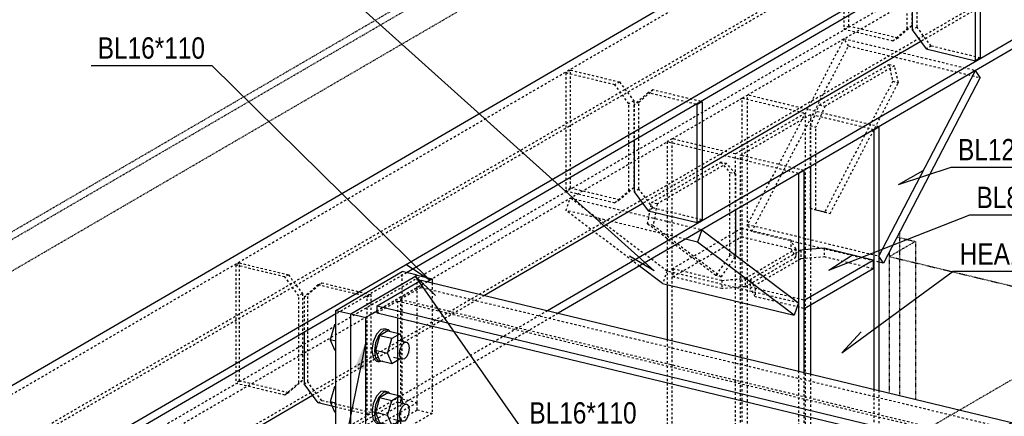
# Model space of a CAD drawing. Header units: millimetres. Extents: x 0 to 5940, y 0 to 4200.
# Tile 8 of 14: x 1981 to 2862, y 3292 to 3647. Entities that reach past the tile are written whole.
import ezdxf

# ---------------------------------------------------------------- set-up
doc = ezdxf.new("R2010")
doc.units = ezdxf.units.MM
doc.linetypes.add('DXK_LINE_DOT2', pattern=[3.9198, 1.9599, -1.9599])
doc.linetypes.add('DXK_LINE_DOT4', pattern=[0.9408, 0.4704, -0.4704])
doc.styles.add('Arial', font='ARIAL.TTF', dxfattribs={"height": 0.2})
doc.styles.add('Arial Narrow', font='ARIALN.TTF', dxfattribs={"height": 0.2})

# ---------------------------------------------------------------- blocks, each defined once
blk = doc.blocks.new('Part-3252056-1313 - 1291')
at = {"color": 8, "linetype": 'DXK_LINE_DOT2'}
for p, q in [((2627.66, 3576.85), (2632.26, 3579.53)), ((2627.66, 3098.43), (2627.66, 3576.85)), ((2627.66, 3576.85), (2684.22, 3563.22)), ((2632.26, 3101.1), (2632.26, 3579.53)), ((2750, 3551.16), (2632.26, 3579.53)), ((2684.22, 3563.22), (2621.47, 3526.68)), ((2626.09, 3525.56), (2688.85, 3562.11)), ((2684.22, 3084.8), (2684.22, 3563.22)), ((2688.85, 3562.11), (2688.85, 3515.54)), ((2745.41, 3548.48), (2688.85, 3562.11)), ((2564.91, 3540.31), (2560.31, 3537.63)), ((2560.31, 3537.63), (2560.31, 3409.67)), ((2678.05, 3509.26), (2560.31, 3537.63)), ((2564.91, 3061.88), (2564.91, 3540.31)), ((2621.47, 3526.68), (2564.91, 3540.31)), ((2621.47, 3048.25), (2621.47, 3526.68)), ((2626.09, 3047.14), (2626.09, 3525.56)), ((2682.65, 3511.93), (2626.09, 3525.56)), ((2688.85, 3441.2), (2688.85, 3391.55)), ((2560.31, 3360.51), (2560.31, 3198.19)), ((2678.05, 3332.14), (2678.05, 3030.83)), ((2682.65, 3331.03), (2682.65, 3033.51)), ((2688.85, 3329.54), (2688.85, 3083.68)), ((2745.41, 3315.91), (2745.41, 3070.05)), ((2750, 3314.81), (2750, 3072.73)), ((2560.31, 3102.47), (2560.31, 3059.2)), ((2627.66, 3098.43), (2632.26, 3101.1)), ((2684.22, 3084.8), (2627.66, 3098.43)), ((2632.26, 3101.1), (2750, 3072.73)), ((2621.47, 3048.25), (2684.22, 3084.8)), ((2688.85, 3083.68), (2626.09, 3047.14)), ((2745.41, 3070.05), (2688.85, 3083.68)), ((2750, 3072.73), (2745.41, 3070.05)), ((2560.31, 3059.2), (2564.91, 3061.88)), ((2564.91, 3061.88), (2621.47, 3048.25)), ((2678.05, 3030.83), (2560.31, 3059.2)), ((2626.09, 3047.14), (2682.65, 3033.51)), ((2682.65, 3033.51), (2678.05, 3030.83))]:
    blk.add_line(p, q, dxfattribs=at)
at = {"color": 5, "linetype": 'Continuous'}
for p, q in [((2745.41, 3548.48), (2750, 3551.16)), ((2745.41, 3548.48), (2745.41, 3315.91)), ((2750, 3551.16), (2750, 3314.81)), ((2678.05, 3509.26), (2682.65, 3511.93)), ((2678.05, 3509.26), (2678.05, 3332.14)), ((2682.65, 3511.93), (2682.65, 3331.03)), ((2688.85, 3515.54), (2688.85, 3441.2)), ((2560.31, 3409.67), (2560.31, 3360.51)), ((2688.85, 3391.55), (2688.85, 3329.54)), ((2560.31, 3198.19), (2560.31, 3102.47))]:
    blk.add_line(p, q, dxfattribs=at)
blk = doc.blocks.new('Part-3252056-1315 - 1291')
at = {"color": 5, "linetype": 'Continuous'}
for p, q in [((533.55, 2480.58), (2805.64, 3803.82)), ((651.29, 2452.2), (2923.39, 3775.45)), ((2871.99, 3737.64), (2327.12, 3420.31)), ((2871.99, 3630.09), (2453.37, 3386.28)), ((2877.62, 3625.48), (2462.94, 3383.98)), ((2787.54, 3627.47), (2591.67, 3513.39)), ((2538.48, 3482.42), (2396.81, 3399.91)), ((2263.67, 3383.36), (1584.36, 2987.73)), ((2242.94, 3310.3), (1654.05, 2967.33))]:
    blk.add_line(p, q, dxfattribs=at)
at = {"color": 8, "linetype": 'DXK_LINE_DOT2'}
for p, q in [((533.55, 2472.69), (2805.64, 3795.94)), ((590.11, 2459.07), (2862.2, 3782.31)), ((594.73, 2457.95), (2866.83, 3781.2)), ((2805.64, 3688.39), (552.8, 2376.35)), ((2632.26, 3579.53), (2805.64, 3680.51)), ((590.11, 2351.51), (2862.2, 3674.76)), ((2840.72, 3658.44), (2787.54, 3627.47)), ((2564.91, 3540.31), (2627.66, 3576.85)), ((650.67, 2425.47), (2560.31, 3537.63)), ((2591.67, 3513.39), (2538.48, 3482.42)), ((2327.12, 3420.31), (2263.67, 3383.36)), ((2396.81, 3399.91), (2242.94, 3310.3)), ((2453.37, 3386.28), (2263.67, 3275.8)), ((2462.94, 3383.98), (2269.3, 3271.2))]:
    blk.add_line(p, q, dxfattribs=at)
blk = doc.blocks.new('Part-3252056-1318 - 1291')
at = {"color": 5, "linetype": 'Continuous'}
for p, q in [((2300.59, 3390.58), (2340.08, 3413.58)), ((2340.08, 3413.58), (4233.26, 2957.41)), ((2300.59, 3384.18), (2300.59, 3390.58)), ((2300.59, 3390.58), (4193.77, 2934.41)), ((2816.53, 3259.86), (2300.59, 3384.18)), ((2319.06, 3379.73), (2319.06, 3277.93))]:
    blk.add_line(p, q, dxfattribs=at)
at = {"color": 8, "linetype": 'DXK_LINE_DOT2'}
for p, q in [((2340.08, 3413.58), (2340.08, 3407.18)), ((2340.08, 3407.18), (2321.61, 3396.42)), ((2340.08, 3407.18), (4233.26, 2951.01)), ((2319.06, 3394.94), (2300.59, 3384.18)), ((2319.06, 3394.94), (2319.06, 3379.73)), ((2319.06, 3394.94), (4212.24, 2938.77)), ((2321.61, 3396.42), (2321.61, 3279.41)), ((2321.61, 3396.42), (4214.79, 2940.25))]:
    blk.add_line(p, q, dxfattribs=at)
blk = doc.blocks.new('Part-3252056-1335 - 1291')
at = {"color": 5, "linetype": 'Continuous'}
for p, q in [((2263.67, 3386.6), (2323.18, 3421.26)), ((2336.63, 3418.01), (2323.18, 3421.26)), ((2277.13, 3383.36), (2336.63, 3418.01)), ((2263.67, 3272.56), (2263.67, 3386.6)), ((2263.67, 3386.6), (2277.13, 3383.36)), ((2277.13, 3269.31), (2277.13, 3383.36)), ((2277.13, 3269.31), (2263.67, 3272.56))]:
    blk.add_line(p, q, dxfattribs=at)
at = {"color": 8, "linetype": 'DXK_LINE_DOT2'}
for p, q in [((2323.18, 3307.21), (2323.18, 3421.26)), ((2336.63, 3303.97), (2336.63, 3418.01)), ((2263.67, 3272.56), (2323.18, 3307.21)), ((2323.18, 3307.21), (2336.63, 3303.97)), ((2336.63, 3303.97), (2277.13, 3269.31))]:
    blk.add_line(p, q, dxfattribs=at)
blk = doc.blocks.new('Part-3252056-1336 - 1291')
at = {"color": 8, "linetype": 'DXK_LINE_DOT2'}
for p, q in [((2247.85, 3409.4), (2235.24, 3398.53)), ((2238.49, 3400.42), (2251.1, 3411.29)), ((2247.85, 3409.4), (2251.1, 3411.29)), ((2291.8, 3398.81), (2247.85, 3409.4)), ((2251.1, 3411.29), (2295.05, 3400.7)), ((2235.24, 3398.53), (2238.49, 3400.42)), ((2235.24, 3398.53), (2235.24, 3366.8)), ((2238.49, 3322.54), (2238.49, 3400.42)), ((2291.8, 3398.81), (2295.05, 3400.7)), ((2291.8, 3293.11), (2291.8, 3398.81)), ((2295.05, 3400.7), (2295.05, 3295)), ((2235.24, 3320.65), (2238.49, 3322.54)), ((2251.1, 3305.59), (2238.49, 3322.54)), ((2247.85, 3303.7), (2251.1, 3305.59)), ((2295.05, 3295), (2251.1, 3305.59)), ((2291.8, 3293.11), (2263.67, 3299.89)), ((2291.8, 3293.11), (2295.05, 3295))]:
    blk.add_line(p, q, dxfattribs=at)
at = {"color": 5, "linetype": 'Continuous'}
for p, q in [((2235.24, 3366.8), (2235.24, 3320.65)), ((2247.85, 3303.7), (2235.24, 3320.65)), ((2263.67, 3299.89), (2247.85, 3303.7))]:
    blk.add_line(p, q, dxfattribs=at)
blk = doc.blocks.new('Part-3252056-1337 - 1291')
at = {"color": 8, "linetype": 'DXK_LINE_DOT2'}
for p, q in [((2177.3, 3429.07), (2174.05, 3427.18)), ((2174.05, 3427.18), (2174.05, 3321.48)), ((2218, 3416.59), (2174.05, 3427.18)), ((2177.3, 3323.37), (2177.3, 3429.07)), ((2177.3, 3429.07), (2221.24, 3418.48)), ((2221.24, 3418.48), (2218, 3416.59)), ((2230.61, 3399.65), (2218, 3416.59)), ((2221.24, 3418.48), (2233.86, 3401.54)), ((2233.86, 3401.54), (2230.61, 3399.65)), ((2230.61, 3321.76), (2230.61, 3399.65)), ((2233.86, 3401.54), (2233.86, 3323.65)), ((2177.3, 3323.37), (2174.05, 3321.48)), ((2174.05, 3321.48), (2218, 3310.9)), ((2221.24, 3312.79), (2177.3, 3323.37)), ((2218, 3310.9), (2230.61, 3321.76)), ((2233.86, 3323.65), (2221.24, 3312.79)), ((2233.86, 3323.65), (2230.61, 3321.76)), ((2221.24, 3312.79), (2218, 3310.9))]:
    blk.add_line(p, q, dxfattribs=at)
blk = doc.blocks.new('Part-3252056-1338 - 1291')
at = {"color": 5, "linetype": 'Continuous'}
for p, q in [((2277.13, 3383.36), (2336.63, 3418.01)), ((2336.63, 3418.01), (2350.09, 3414.77)), ((2350.09, 3414.77), (2345.71, 3412.22)), ((2350.09, 3414.77), (2350.09, 3411.17)), ((2300.59, 3385.94), (2290.58, 3380.12)), ((2277.13, 3262.82), (2277.13, 3383.36)), ((2277.13, 3383.36), (2290.58, 3380.12)), ((2290.58, 3259.58), (2290.58, 3380.12)), ((2290.58, 3259.58), (2277.13, 3262.82)), ((2300.59, 3265.41), (2290.58, 3259.58))]:
    blk.add_line(p, q, dxfattribs=at)
at = {"color": 8, "linetype": 'DXK_LINE_DOT2'}
for p, q in [((2345.71, 3412.22), (2300.59, 3385.94)), ((2350.09, 3411.17), (2350.09, 3294.24)), ((2336.63, 3297.48), (2336.63, 3303.97)), ((2277.13, 3262.82), (2336.63, 3297.48)), ((2350.09, 3294.24), (2300.59, 3265.41)), ((2336.63, 3297.48), (2350.09, 3294.24))]:
    blk.add_line(p, q, dxfattribs=at)
blk = doc.blocks.new('Bolt-3252056-1339 - 1291')
at = {"color": 7, "linetype": 'Continuous'}
for p, q in [((2262.51, 3373.6), (2258.76, 3360.29)), ((2263.67, 3374.28), (2262.51, 3373.6)), ((2262.51, 3373.6), (2263.67, 3373.32)), ((2304.11, 3369.45), (2300.05, 3365.22)), ((2302.57, 3364.61), (2306.63, 3368.84)), ((2310.38, 3368.24), (2302.88, 3363.88)), ((2308.16, 3369.95), (2304.11, 3369.45)), ((2306.63, 3368.84), (2310.69, 3369.34)), ((2308.16, 3369.95), (2310.69, 3369.34)), ((2310.38, 3368.24), (2321.31, 3365.61)), ((2310.69, 3369.34), (2312, 3367.85)), ((2263.67, 3359.11), (2258.76, 3360.29)), ((2258.76, 3360.29), (2262.51, 3351.35)), ((2300.05, 3365.22), (2297.08, 3358.4)), ((2302.88, 3363.88), (2299.13, 3350.57)), ((2299.6, 3357.79), (2302.57, 3364.61)), ((2313.81, 3361.24), (2302.88, 3363.88)), ((2310.07, 3347.93), (2313.81, 3361.24)), ((2321.31, 3365.61), (2313.81, 3361.24)), ((2319.73, 3359.98), (2327.3, 3358.16)), ((2324.11, 3358.93), (2321.31, 3365.61)), ((2262.51, 3351.35), (2263.67, 3351.07)), ((2297.08, 3358.4), (2295.99, 3350.81)), ((2295.99, 3350.81), (2297.08, 3344.49)), ((2298.51, 3350.21), (2299.6, 3357.79)), ((2310.07, 3347.93), (2299.13, 3350.57)), ((2299.13, 3350.57), (2302.88, 3341.62)), ((2320.8, 3347.95), (2321.38, 3352)), ((2321.38, 3352), (2322.97, 3355.64)), ((2322.97, 3355.64), (2325.13, 3357.89)), ((2325.13, 3357.89), (2327.3, 3358.16)), ((2327.3, 3358.16), (2328.88, 3356.37)), ((2328.88, 3356.37), (2329.46, 3352.99)), ((2329.46, 3352.99), (2328.88, 3348.95)), ((2297.08, 3344.49), (2300.05, 3341.13)), ((2299.6, 3343.89), (2298.51, 3350.21)), ((2302.57, 3340.53), (2299.6, 3343.89)), ((2302.88, 3341.62), (2313.81, 3338.99)), ((2310.07, 3347.93), (2313.81, 3338.99)), ((2313.81, 3338.99), (2321.11, 3343.24)), ((2315.4, 3344.61), (2322.97, 3342.79)), ((2321.38, 3344.58), (2320.8, 3347.95)), ((2322.97, 3342.79), (2321.38, 3344.58)), ((2325.13, 3343.06), (2322.97, 3342.79)), ((2327.3, 3345.31), (2325.13, 3343.06)), ((2328.88, 3348.95), (2327.3, 3345.31)), ((2300.05, 3341.13), (2302.57, 3340.53)), ((2305.79, 3340.92), (2302.57, 3340.53)), ((2262.51, 3317.97), (2258.76, 3304.66)), ((2263.67, 3318.65), (2262.51, 3317.97)), ((2262.51, 3317.97), (2263.67, 3317.69)), ((2300.05, 3309.59), (2297.08, 3302.77)), ((2302.88, 3308.25), (2299.13, 3294.94)), ((2299.6, 3302.16), (2302.57, 3308.98)), ((2304.11, 3313.82), (2300.05, 3309.59)), ((2302.57, 3308.98), (2306.63, 3313.21)), ((2310.38, 3312.61), (2302.88, 3308.25)), ((2313.81, 3305.61), (2302.88, 3308.25)), ((2308.16, 3314.32), (2304.11, 3313.82)), ((2306.63, 3313.21), (2310.69, 3313.71)), ((2308.16, 3314.32), (2310.69, 3313.71)), ((2310.38, 3312.61), (2321.31, 3309.98)), ((2310.69, 3313.71), (2312, 3312.22)), ((2321.31, 3309.98), (2313.81, 3305.61)), ((2324.11, 3303.29), (2321.31, 3309.98)), ((2263.67, 3303.48), (2258.76, 3304.66)), ((2258.76, 3304.66), (2262.51, 3295.72)), ((2297.08, 3302.77), (2295.99, 3295.18)), ((2298.51, 3294.58), (2299.6, 3302.16)), ((2310.07, 3292.3), (2313.81, 3305.61)), ((2319.73, 3304.35), (2327.3, 3302.53)), ((2321.38, 3296.37), (2322.97, 3300.01)), ((2322.97, 3300.01), (2325.13, 3302.26)), ((2325.13, 3302.26), (2327.3, 3302.53)), ((2327.3, 3302.53), (2328.88, 3300.73)), ((2328.88, 3300.73), (2329.46, 3297.36)), ((2262.51, 3295.72), (2263.67, 3295.44)), ((2295.99, 3295.18), (2297.08, 3288.86)), ((2297.08, 3288.86), (2300.05, 3285.5)), ((2299.6, 3288.26), (2298.51, 3294.58)), ((2310.07, 3292.3), (2299.13, 3294.94)), ((2299.13, 3294.94), (2302.88, 3285.99)), ((2310.07, 3292.3), (2313.81, 3283.36)), ((2315.4, 3288.98), (2322.97, 3287.16)), ((2320.8, 3292.32), (2321.38, 3296.37)), ((2321.38, 3288.95), (2320.8, 3292.32)), ((2322.97, 3287.16), (2321.38, 3288.95)), ((2327.3, 3289.68), (2325.13, 3287.43)), ((2328.88, 3293.32), (2327.3, 3289.68)), ((2329.46, 3297.36), (2328.88, 3293.32)), ((2302.57, 3284.89), (2299.6, 3288.26)), ((2300.05, 3285.5), (2302.57, 3284.89)), ((2305.79, 3285.29), (2302.57, 3284.89)), ((2302.88, 3285.99), (2313.81, 3283.36)), ((2313.81, 3283.36), (2321.11, 3287.61)), ((2325.13, 3287.43), (2322.97, 3287.16))]:
    blk.add_line(p, q, dxfattribs=at)
blk = doc.blocks.new('Part-3252056-1424 - 1291')
at = {"color": 8, "linetype": 'DXK_LINE_DOT2'}
for p, q in [((2546.33, 3483.09), (2608.54, 3519.32)), ((2613.59, 3518.11), (2551.38, 3481.88)), ((2613.59, 3518.11), (2608.54, 3519.32)), ((2608.54, 3519.32), (2616.66, 3510.14)), ((2621.71, 3508.93), (2613.59, 3518.11)), ((2616.66, 3510.14), (2621.71, 3508.93)), ((2616.66, 3435.97), (2616.66, 3510.14)), ((2621.71, 3508.93), (2621.71, 3476.44)), ((2542.89, 3463.96), (2546.33, 3483.09)), ((2551.38, 3481.88), (2546.33, 3483.09)), ((2551.38, 3481.88), (2547.94, 3462.75)), ((2547.94, 3462.75), (2542.89, 3463.96)), ((2603.87, 3417.83), (2542.89, 3463.96)), ((2547.94, 3462.75), (2608.92, 3416.61)), ((2616.66, 3435.97), (2603.87, 3417.83)), ((2608.92, 3416.61), (2621.71, 3434.75)), ((2621.71, 3434.75), (2616.66, 3435.97)), ((2621.71, 3435.99), (2621.71, 3434.75)), ((2608.92, 3416.61), (2603.87, 3417.83))]:
    blk.add_line(p, q, dxfattribs=at)
at = {"color": 5, "linetype": 'Continuous'}
blk.add_line((2621.71, 3476.44), (2621.71, 3435.99), dxfattribs=at)
blk = doc.blocks.new('Part-3252056-1425 - 1291')
at = {"color": 8, "linetype": 'DXK_LINE_DOT2'}
for p, q in [((2469.76, 3476.12), (2473.75, 3487.22)), ((2560.31, 3421.73), (2473.75, 3487.22)), ((2473.75, 3487.22), (2591.5, 3458.85)), ((2535.61, 3426.3), (2469.76, 3476.12)), ((2576.85, 3450.32), (2469.76, 3476.12)), ((2560.31, 3421.73), (2556.31, 3410.63)), ((2678.05, 3393.36), (2560.31, 3421.73))]:
    blk.add_line(p, q, dxfattribs=at)
at = {"color": 5, "linetype": 'Continuous'}
for p, q in [((2591.5, 3458.85), (2587.5, 3447.75)), ((2591.5, 3458.85), (2678.05, 3393.36)), ((2587.5, 3447.75), (2576.85, 3450.32)), ((2674.06, 3382.26), (2587.5, 3447.75)), ((2556.31, 3410.63), (2535.61, 3426.3)), ((2556.31, 3410.63), (2674.06, 3382.26)), ((2678.05, 3393.36), (2674.06, 3382.26))]:
    blk.add_line(p, q, dxfattribs=at)
blk = doc.blocks.new('Part-3252056-1430 - 1291')
at = {"color": 8, "linetype": 'DXK_LINE_DOT2'}
for p, q in [((2696.72, 3570.68), (2758.94, 3606.91)), ((2758.94, 3606.91), (2762.38, 3591.79)), ((2758.94, 3606.91), (2763.98, 3605.69)), ((2763.98, 3605.69), (2701.77, 3569.46)), ((2767.42, 3590.57), (2763.98, 3605.69)), ((2762.38, 3591.79), (2701.4, 3474.63)), ((2706.44, 3473.41), (2767.42, 3590.57)), ((2762.38, 3591.79), (2767.42, 3590.57)), ((2688.61, 3552.04), (2696.72, 3570.68)), ((2701.77, 3569.46), (2693.65, 3550.83)), ((2696.72, 3570.68), (2701.77, 3569.46)), ((2688.61, 3477.87), (2688.61, 3552.04)), ((2688.61, 3552.04), (2693.65, 3550.83)), ((2693.65, 3476.65), (2693.65, 3550.83)), ((2701.4, 3474.63), (2688.61, 3477.87)), ((2688.61, 3477.87), (2693.65, 3476.65)), ((2693.65, 3476.65), (2706.44, 3473.41)), ((2701.4, 3474.63), (2706.44, 3473.41))]:
    blk.add_line(p, q, dxfattribs=at)
blk = doc.blocks.new('Part-3252056-1431 - 1291')
at = {"color": 8, "linetype": 'DXK_LINE_DOT2'}
for p, q in [((2718.81, 3629.94), (2632.26, 3463.63)), ((2722.81, 3623.5), (2718.81, 3629.94)), ((2718.81, 3629.94), (2836.56, 3601.57)), ((2636.26, 3457.19), (2722.81, 3623.5)), ((2722.81, 3623.5), (2840.56, 3595.13)), ((2636.26, 3457.19), (2632.26, 3463.63)), ((2632.26, 3463.63), (2750, 3435.26)), ((2750, 3429.78), (2636.26, 3457.19))]:
    blk.add_line(p, q, dxfattribs=at)
at = {"color": 5, "linetype": 'Continuous'}
for p, q in [((2750, 3435.26), (2836.56, 3601.57)), ((2840.56, 3595.13), (2836.56, 3601.57)), ((2840.56, 3595.13), (2754, 3428.82)), ((2754, 3428.82), (2750, 3435.26)), ((2754, 3428.82), (2750, 3429.78))]:
    blk.add_line(p, q, dxfattribs=at)
blk = doc.blocks.new('Part-3252056-1454 - 1291')
at = {"color": 8, "linetype": 'DXK_LINE_DOT2'}
for p, q in [((2722.98, 3746.87), (2718.65, 3744.35)), ((2718.65, 3744.35), (2718.65, 3638.65)), ((2762.59, 3733.76), (2718.65, 3744.35)), ((2722.98, 3641.17), (2722.98, 3746.87)), ((2722.98, 3746.87), (2766.92, 3736.28)), ((2766.92, 3736.28), (2762.59, 3733.76)), ((2775.21, 3716.81), (2762.59, 3733.76)), ((2766.92, 3736.28), (2779.54, 3719.33)), ((2779.54, 3719.33), (2775.21, 3716.81)), ((2775.21, 3638.93), (2775.21, 3716.81)), ((2779.54, 3719.33), (2779.54, 3641.45)), ((2779.54, 3641.45), (2766.92, 3630.58)), ((2779.54, 3641.45), (2775.21, 3638.93)), ((2722.98, 3641.17), (2718.65, 3638.65)), ((2718.65, 3638.65), (2762.59, 3628.06)), ((2766.92, 3630.58), (2722.98, 3641.17)), ((2762.59, 3628.06), (2775.21, 3638.93)), ((2766.92, 3630.58), (2762.59, 3628.06))]:
    blk.add_line(p, q, dxfattribs=at)
blk = doc.blocks.new('Part-3252056-1455 - 1291')
at = {"color": 8, "linetype": 'DXK_LINE_DOT2'}
for p, q in [((2792.45, 3726.57), (2779.83, 3715.7)), ((2784.16, 3718.22), (2796.78, 3729.09)), ((2796.78, 3729.09), (2792.45, 3726.57)), ((2835.27, 3716.25), (2792.45, 3726.57)), ((2839.6, 3718.77), (2796.78, 3729.09)), ((2784.16, 3718.22), (2779.83, 3715.7)), ((2779.83, 3715.7), (2779.83, 3683.97)), ((2784.16, 3640.34), (2784.16, 3718.22)), ((2784.16, 3640.34), (2779.83, 3637.82)), ((2796.78, 3623.39), (2784.16, 3640.34)), ((2796.78, 3623.39), (2792.45, 3620.87)), ((2840.72, 3612.8), (2796.78, 3623.39))]:
    blk.add_line(p, q, dxfattribs=at)
at = {"color": 5, "linetype": 'Continuous'}
for p, q in [((2836.39, 3715.98), (2835.27, 3716.25)), ((2840.72, 3718.5), (2836.39, 3715.98)), ((2836.39, 3610.28), (2836.39, 3715.98)), ((2840.72, 3718.5), (2839.6, 3718.77)), ((2840.72, 3718.5), (2840.72, 3612.8)), ((2779.83, 3683.97), (2779.83, 3637.82)), ((2779.83, 3637.82), (2792.45, 3620.87)), ((2792.45, 3620.87), (2836.39, 3610.28)), ((2840.72, 3612.8), (2836.39, 3610.28))]:
    blk.add_line(p, q, dxfattribs=at)
blk = doc.blocks.new('Part-3252056-1457 - 1291')
at = {"color": 8, "linetype": 'DXK_LINE_DOT2'}
for p, q in [((2473.92, 3601.82), (2469.59, 3599.3)), ((2469.59, 3599.3), (2469.59, 3493.6)), ((2513.54, 3588.71), (2469.59, 3599.3)), ((2473.92, 3496.12), (2473.92, 3601.82)), ((2473.92, 3601.82), (2517.86, 3591.23)), ((2517.86, 3591.23), (2513.54, 3588.71)), ((2526.15, 3571.77), (2513.54, 3588.71)), ((2517.86, 3591.23), (2530.48, 3574.29)), ((2530.48, 3574.29), (2526.15, 3571.77)), ((2526.15, 3493.88), (2526.15, 3571.77)), ((2530.48, 3574.29), (2530.48, 3496.4)), ((2473.92, 3496.12), (2469.59, 3493.6)), ((2469.59, 3493.6), (2513.54, 3483.01)), ((2517.86, 3485.53), (2473.92, 3496.12)), ((2513.54, 3483.01), (2526.15, 3493.88)), ((2530.48, 3496.4), (2517.86, 3485.53)), ((2530.48, 3496.4), (2526.15, 3493.88)), ((2517.86, 3485.53), (2513.54, 3483.01))]:
    blk.add_line(p, q, dxfattribs=at)
blk = doc.blocks.new('Part-3252056-1458 - 1291')
at = {"color": 8, "linetype": 'DXK_LINE_DOT2'}
for p, q in [((2543.39, 3581.52), (2530.78, 3570.65)), ((2535.11, 3573.17), (2547.72, 3584.04)), ((2547.72, 3584.04), (2543.39, 3581.52)), ((2586.21, 3571.2), (2543.39, 3581.52)), ((2590.54, 3573.72), (2547.72, 3584.04)), ((2535.11, 3573.17), (2530.78, 3570.65)), ((2535.11, 3495.29), (2535.11, 3573.17)), ((2530.78, 3570.65), (2530.78, 3538.92)), ((2535.11, 3495.29), (2530.78, 3492.77)), ((2547.72, 3478.34), (2535.11, 3495.29)), ((2547.72, 3478.34), (2543.39, 3475.82)), ((2591.67, 3467.75), (2547.72, 3478.34))]:
    blk.add_line(p, q, dxfattribs=at)
at = {"color": 5, "linetype": 'Continuous'}
for p, q in [((2587.34, 3570.93), (2586.21, 3571.2)), ((2591.67, 3573.45), (2587.34, 3570.93)), ((2587.34, 3465.23), (2587.34, 3570.93)), ((2591.67, 3573.45), (2590.54, 3573.72)), ((2591.67, 3573.45), (2591.67, 3467.75)), ((2530.78, 3538.92), (2530.78, 3492.77)), ((2530.78, 3492.77), (2543.39, 3475.82)), ((2543.39, 3475.82), (2587.34, 3465.23)), ((2591.67, 3467.75), (2587.34, 3465.23))]:
    blk.add_line(p, q, dxfattribs=at)
blk = doc.blocks.new('Part-3252056-1460 - 1291')
at = {"color": 8, "linetype": 'DXK_LINE_DOT2'}
for p, q in [((2627.12, 3459.96), (2565.45, 3424.05)), ((2671.06, 3449.37), (2627.12, 3459.96)), ((2627.12, 3459.96), (2627.12, 3452.55)), ((2565.45, 3416.63), (2627.12, 3452.55)), ((2627.12, 3452.55), (2671.06, 3441.96)), ((2675.57, 3441.61), (2671.06, 3449.37)), ((2671.06, 3449.37), (2671.06, 3441.96)), ((2630.12, 3415.14), (2675.57, 3441.61)), ((2671.06, 3441.96), (2675.57, 3434.19)), ((2675.57, 3441.61), (2675.57, 3434.19)), ((2630.12, 3407.73), (2675.57, 3434.19)), ((2565.45, 3424.05), (2609.39, 3413.46)), ((2565.45, 3424.05), (2565.45, 3416.63)), ((2609.39, 3406.04), (2565.45, 3416.63)), ((2609.39, 3413.46), (2630.12, 3415.14)), ((2609.39, 3413.46), (2609.39, 3406.04)), ((2630.12, 3415.14), (2630.12, 3407.73)), ((2630.12, 3407.73), (2609.39, 3406.04))]:
    blk.add_line(p, q, dxfattribs=at)
blk = doc.blocks.new('Part-3252056-1461 - 1291')
at = {"color": 8, "linetype": 'DXK_LINE_DOT2'}
for p, q in [((2680.19, 3440.49), (2634.75, 3414.03)), ((2682.65, 3440.69), (2680.19, 3440.49)), ((2680.19, 3440.49), (2680.19, 3433.08)), ((2700.92, 3442.18), (2700.92, 3434.76)), ((2634.75, 3406.61), (2680.19, 3433.08)), ((2680.19, 3433.08), (2700.92, 3434.76)), ((2700.92, 3434.76), (2744.87, 3424.17)), ((2634.75, 3414.03), (2639.25, 3406.26)), ((2634.75, 3414.03), (2634.75, 3406.61)), ((2639.25, 3398.85), (2634.75, 3406.61)), ((2682.65, 3395.81), (2639.25, 3406.26)), ((2639.25, 3406.26), (2639.25, 3398.85)), ((2682.65, 3388.39), (2639.25, 3398.85))]:
    blk.add_line(p, q, dxfattribs=at)
at = {"color": 5, "linetype": 'Continuous'}
for p, q in [((2700.92, 3442.18), (2682.65, 3440.69)), ((2744.87, 3431.59), (2700.92, 3442.18)), ((2683.19, 3395.68), (2744.87, 3431.59)), ((2744.87, 3431.59), (2744.87, 3424.17)), ((2683.19, 3388.26), (2744.87, 3424.17)), ((2683.19, 3395.68), (2682.65, 3395.81)), ((2683.19, 3395.68), (2683.19, 3388.26)), ((2683.19, 3388.26), (2682.65, 3388.39))]:
    blk.add_line(p, q, dxfattribs=at)
blk = doc.blocks.new('Part-3252056-4016 - 1291')
at = {"color": 4, "linetype": 'DXK_LINE_DOT4'}
for p, q in [((240.74, 2412.57), (2642.67, 3811.43)), ((2768.83, 3310.27), (2768.83, 3457.3))]:
    blk.add_line(p, q, dxfattribs=at)
blk = doc.blocks.new('Part-3252056-4020 - 1291')
at = {"color": 4, "linetype": 'DXK_LINE_DOT4'}
blk.add_line((366.9, 2521.25), (2768.83, 3920.11), dxfattribs=at)
blk = doc.blocks.new('Part-3252056-4026 - 1291')
at = {"color": 4, "linetype": 'DXK_LINE_DOT4'}
for p, q in [((2759.39, 3434.82), (2782.65, 3448.37)), ((2766.23, 3452.32), (2782.65, 3448.37)), ((2782.65, 3448.37), (2782.65, 3306.94)), ((2759.39, 3312.55), (2759.39, 3434.82)), ((2759.39, 3434.82), (4408.69, 3037.42))]:
    blk.add_line(p, q, dxfattribs=at)
blk = doc.blocks.new('Part-3252056-4027 - 1291')
at = {"color": 4, "linetype": 'DXK_LINE_DOT4'}
for p, q in [((487.29, 2584.44), (2759.38, 3907.69)), ((2895.62, 3339.92), (2192.36, 2930.35))]:
    blk.add_line(p, q, dxfattribs=at)
blk = doc.blocks.new('Part-3252056-4029 - 1291')
at = {"color": 4, "linetype": 'DXK_LINE_DOT4'}
blk.add_line((2759.39, 3434.82), (2759.39, 3439.17), dxfattribs=at)
blk = doc.blocks.new('Mark-3252056-4496 - 1291')
at = {"color": 7, "linetype": 'Continuous'}
for p, q in [((2044.48, 3606.1), (2152.73, 3606.1)), ((2347.77, 3413.53), (2152.73, 3606.1)), ((2347.77, 3413.53), (2326.47, 3427.53))]:
    blk.add_line(p, q, dxfattribs=at)
at = {"color": 0}
blk.add_wipeout([(2146.73, 3612.1), (2146.73, 3632.1), (2050.48, 3632.1), (2050.48, 3612.1)], dxfattribs=at)
blk.add_wipeout([(2146.73, 3612.1), (2146.73, 3632.1), (2050.48, 3632.1), (2050.48, 3612.1)], dxfattribs=at)
at = {"color": 7, "style": 'Arial Narrow'}
blk.add_text('BL16*110', height=19.089, dxfattribs=at).set_placement((2050.48, 3612.1))
blk = doc.blocks.new('Mark-3252056-4619 - 1291')
at = {"color": 7, "linetype": 'Continuous'}
for p, q in [((2767.6, 3499.27), (2814.8, 3515.02)), ((2767.6, 3499.27), (2789.73, 3511.93)), ((2814.8, 3515.02), (2923.05, 3515.02))]:
    blk.add_line(p, q, dxfattribs=at)
at = {"color": 0}
blk.add_wipeout([(2917.05, 3521.02), (2917.05, 3541.02), (2820.8, 3541.02), (2820.8, 3521.02)], dxfattribs=at)
blk.add_wipeout([(2917.05, 3521.02), (2917.05, 3541.02), (2820.8, 3541.02), (2820.8, 3521.02)], dxfattribs=at)
at = {"color": 7, "style": 'Arial Narrow'}
blk.add_text('BL12*140', height=19.089, dxfattribs=at).set_placement((2820.8, 3521.02))
blk = doc.blocks.new('Mark-3252056-4661 - 1291')
at = {"linetype": 'Continuous'}
blk.add_hatch(color=7, dxfattribs=at).paths.add_polyline_path([(2280.68, 3335.32), (2290.65, 3358.78), (2290.47, 3333.29)])
at = {"color": 7, "linetype": 'Continuous'}
for p, q in [((2290.65, 3358.78), (2239.68, 3112.88)), ((2058.03, 3112.88), (2239.68, 3112.88)), ((2058.03, 3080.88), (2058.03, 3112.88)), ((2239.68, 3080.88), (2239.68, 3112.88)), ((2058.03, 3080.88), (2239.68, 3080.88))]:
    blk.add_line(p, q, dxfattribs=at)
at = {"color": 0}
for points in [[(2078.86, 3086.88), (2078.86, 3106.88), (2064.03, 3106.88), (2064.03, 3086.88)], [(2120.4, 3086.88), (2120.4, 3106.88), (2084.86, 3106.88), (2084.86, 3086.88)]]:
    blk.add_wipeout(points, dxfattribs=at)
for points in [[(2078.86, 3086.88), (2078.86, 3106.88), (2064.03, 3106.88), (2064.03, 3086.88)], [(2120.4, 3086.88), (2120.4, 3106.88), (2084.86, 3106.88), (2084.86, 3086.88)]]:
    blk.add_wipeout(points, dxfattribs=at)
at = {"color": 96, "style": 'Arial'}
blk.add_text('4', height=19.1, dxfattribs=at).set_placement((2064.03, 3086.88))
at = {"color": 0}
blk.add_wipeout([(2150.05, 3086.88), (2150.05, 3106.88), (2120.4, 3106.88), (2120.4, 3086.88)], dxfattribs=at)
blk.add_wipeout([(2150.05, 3086.88), (2150.05, 3106.88), (2120.4, 3106.88), (2120.4, 3086.88)], dxfattribs=at)
at = {"color": 96, "style": 'Arial'}
blk.add_text('xM', height=19.102, dxfattribs=at).set_placement((2084.86, 3086.88))
at = {"color": 0}
blk.add_wipeout([(2158.06, 3086.88), (2158.06, 3098.88), (2150.05, 3098.88), (2150.05, 3086.88)], dxfattribs=at)
blk.add_wipeout([(2158.06, 3086.88), (2158.06, 3098.88), (2150.05, 3098.88), (2150.05, 3086.88)], dxfattribs=at)
at = {"color": 96, "style": 'Arial'}
blk.add_text('16', height=19.102, dxfattribs=at).set_placement((2120.4, 3086.88))
at = {"color": 0}
blk.add_wipeout([(2175.84, 3086.88), (2175.84, 3098.88), (2158.06, 3098.88), (2158.06, 3086.88)], dxfattribs=at)
blk.add_wipeout([(2175.84, 3086.88), (2175.84, 3098.88), (2158.06, 3098.88), (2158.06, 3086.88)], dxfattribs=at)
at = {"color": 96, "style": 'Arial'}
for s, height, p in [('x', 11.46, (2150.05, 3086.88)), ('60', 11.461, (2158.06, 3086.88))]:
    blk.add_text(s, height=height, dxfattribs=at).set_placement(p)
at = {"color": 0}
blk.add_wipeout([(2207, 3086.88), (2207, 3098.88), (2179.44, 3098.88), (2179.44, 3086.88)], dxfattribs=at)
blk.add_wipeout([(2207, 3086.88), (2207, 3098.88), (2179.44, 3098.88), (2179.44, 3086.88)], dxfattribs=at)
blk.add_wipeout([(2233.68, 3086.88), (2233.68, 3098.88), (2207, 3098.88), (2207, 3086.88)], dxfattribs=at)
blk.add_wipeout([(2233.68, 3086.88), (2233.68, 3098.88), (2207, 3098.88), (2207, 3086.88)], dxfattribs=at)
at = {"color": 96, "style": 'Arial'}
for s, p in [('DIN', (2179.44, 3086.88)), ('931', (2207, 3086.88))]:
    blk.add_text(s, height=11.461, dxfattribs=at).set_placement(p)
blk = doc.blocks.new('Mark-3252056-4111 - 1291')
at = {"color": 7, "linetype": 'Continuous'}
for p, q in [((2716.77, 3348.52), (2816.43, 3421.61)), ((2816.43, 3421.61), (2910.03, 3421.61)), ((2716.77, 3348.52), (2733.98, 3367.34))]:
    blk.add_line(p, q, dxfattribs=at)
at = {"color": 0}
blk.add_wipeout([(2904.03, 3427.61), (2904.03, 3447.61), (2822.43, 3447.61), (2822.43, 3427.61)], dxfattribs=at)
blk.add_wipeout([(2904.03, 3427.61), (2904.03, 3447.61), (2822.43, 3447.61), (2822.43, 3427.61)], dxfattribs=at)
at = {"color": 7, "style": 'Arial Narrow'}
blk.add_text('HEA140', height=19.089, dxfattribs=at).set_placement((2822.43, 3427.61))
blk = doc.blocks.new('Mark-3252056-4493 - 1291')
at = {"color": 7, "linetype": 'Continuous'}
for p, q in [((2334.58, 3417.48), (2431.01, 3279.15)), ((2334.58, 3417.48), (2352.98, 3399.83)), ((2431.01, 3279.15), (2539.26, 3279.15))]:
    blk.add_line(p, q, dxfattribs=at)
at = {"color": 0}
blk.add_wipeout([(2533.26, 3285.15), (2533.26, 3305.15), (2437.01, 3305.15), (2437.01, 3285.15)], dxfattribs=at)
blk.add_wipeout([(2533.26, 3285.15), (2533.26, 3305.15), (2437.01, 3305.15), (2437.01, 3285.15)], dxfattribs=at)
at = {"color": 7, "style": 'Arial Narrow'}
blk.add_text('BL16*110', height=19.089, dxfattribs=at).set_placement((2437.01, 3285.15))
blk = doc.blocks.new('Mark-3252056-4523 - 1291')
at = {"color": 7, "linetype": 'Continuous'}
for p, q in [((2805.93, 3249.6), (2922.46, 3317.01)), ((2922.46, 3317.01), (3030.71, 3317.01)), ((2805.93, 3249.6), (2825.06, 3266.45))]:
    blk.add_line(p, q, dxfattribs=at)
at = {"color": 0}
blk.add_wipeout([(3024.71, 3323.01), (3024.71, 3343.01), (2928.46, 3343.01), (2928.46, 3323.01)], dxfattribs=at)
blk.add_wipeout([(3024.71, 3323.01), (3024.71, 3343.01), (2928.46, 3343.01), (2928.46, 3323.01)], dxfattribs=at)
at = {"color": 7, "style": 'Arial Narrow'}
blk.add_text('BL16*110', height=19.089, dxfattribs=at).set_placement((2928.46, 3323.01))
blk = doc.blocks.new('Mark-3252056-4601 - 1291')
at = {"color": 7, "linetype": 'Continuous'}
for p, q in [((2162.91, 3671.57), (2271.16, 3671.57)), ((2548.67, 3422.08), (2271.16, 3671.57)), ((2548.67, 3422.08), (2526.74, 3435.08))]:
    blk.add_line(p, q, dxfattribs=at)
at = {"color": 0}
blk.add_wipeout([(2265.16, 3677.57), (2265.16, 3697.57), (2168.91, 3697.57), (2168.91, 3677.57)], dxfattribs=at)
blk.add_wipeout([(2265.16, 3677.57), (2265.16, 3697.57), (2168.91, 3697.57), (2168.91, 3677.57)], dxfattribs=at)
at = {"color": 7, "style": 'Arial Narrow'}
blk.add_text('BL12*140', height=19.089, dxfattribs=at).set_placement((2168.91, 3677.57))
blk = doc.blocks.new('Mark-3252056-4655 - 1291')
at = {"color": 7, "linetype": 'Continuous'}
for p, q in [((2705.03, 3422.6), (2831.44, 3472.22)), ((2831.44, 3472.22), (2915.32, 3472.22)), ((2705.03, 3422.6), (2726.47, 3436.39))]:
    blk.add_line(p, q, dxfattribs=at)
at = {"color": 0}
blk.add_wipeout([(2909.32, 3478.22), (2909.32, 3498.22), (2837.44, 3498.22), (2837.44, 3478.22)], dxfattribs=at)
blk.add_wipeout([(2909.32, 3478.22), (2909.32, 3498.22), (2837.44, 3498.22), (2837.44, 3478.22)], dxfattribs=at)
at = {"color": 7, "style": 'Arial Narrow'}
blk.add_text('BL8*67', height=19.089, dxfattribs=at).set_placement((2837.44, 3478.22))

msp = doc.modelspace()

# ---------------------------------------------------------------- block references
for name in ['Part-3252056-4020 - 1291', 'Part-3252056-4029 - 1291', 'Part-3252056-4027 - 1291', 'Part-3252056-4016 - 1291', 'Part-3252056-1315 - 1291', 'Part-3252056-1454 - 1291', 'Part-3252056-1455 - 1291', 'Part-3252056-1431 - 1291', 'Part-3252056-1430 - 1291', 'Part-3252056-1457 - 1291', 'Part-3252056-1458 - 1291', 'Part-3252056-1313 - 1291', 'Part-3252056-1424 - 1291', 'Part-3252056-1425 - 1291', 'Part-3252056-1460 - 1291', 'Part-3252056-4026 - 1291', 'Part-3252056-1461 - 1291', 'Part-3252056-1337 - 1291', 'Part-3252056-1335 - 1291', 'Part-3252056-1338 - 1291', 'Part-3252056-1318 - 1291', 'Part-3252056-1336 - 1291', 'Bolt-3252056-1339 - 1291']:
    msp.add_blockref(name, (0, 0))

# ---------------------------------------------------------------- next in the draw order: block references
for name in ['Mark-3252056-4496 - 1291', 'Mark-3252056-4619 - 1291', 'Mark-3252056-4111 - 1291', 'Mark-3252056-4661 - 1291', 'Mark-3252056-4523 - 1291']:
    msp.add_blockref(name, (0, 0))

# ---------------------------------------------------------------- next in the draw order: block references
for name in ['Mark-3252056-4601 - 1291', 'Mark-3252056-4655 - 1291', 'Mark-3252056-4493 - 1291']:
    msp.add_blockref(name, (0, 0))

doc.saveas('drawing.dxf')
